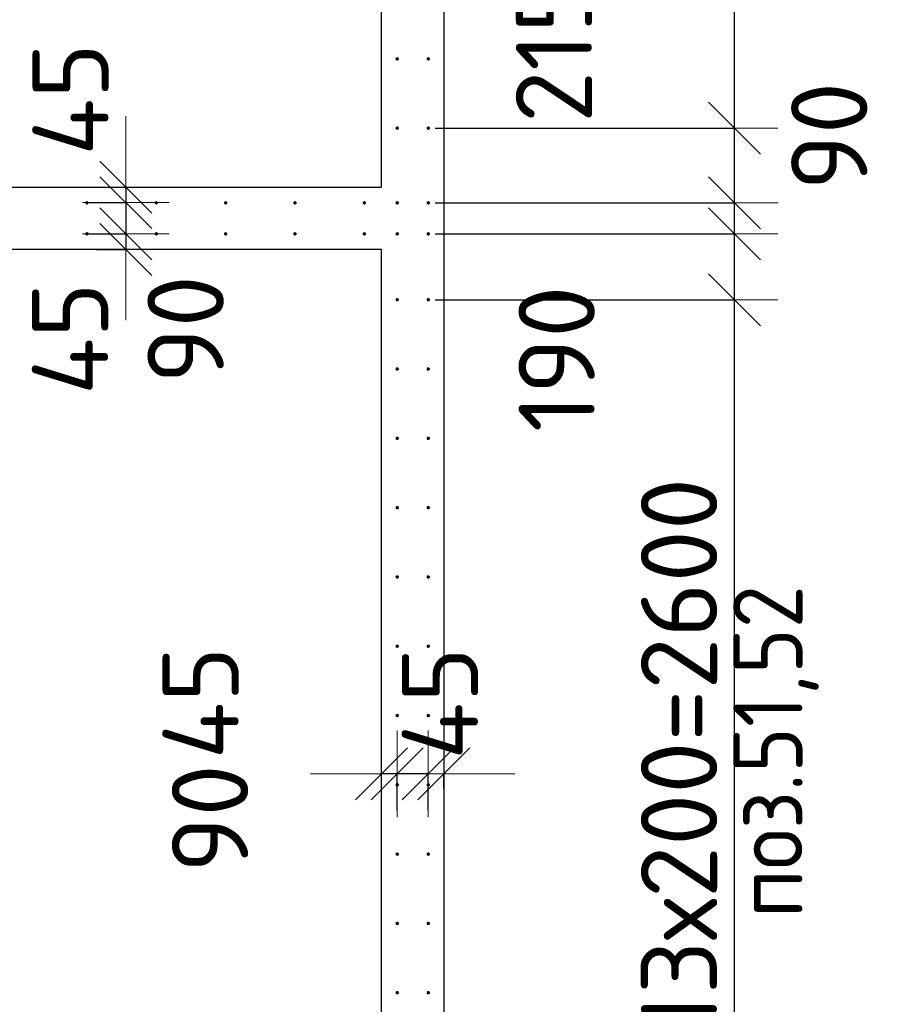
# Model space of a CAD drawing. Header units: millimetres. Extents: x 123094 to 184385, y 26948 to 48500.
# Tile 83 of 104: x 156937 to 159416, y 40762 to 43603. Entities that reach past the tile are written whole.
import ezdxf

# ---------------------------------------------------------------- set-up
doc = ezdxf.new("R2010")
doc.units = ezdxf.units.MM
doc.header["$PDMODE"] = 65
for name, color, linetype, lineweight in [('Standard', 7, 'Continuous', 25), ('Арм.стержн. Выпуски', 180, 'Continuous', 35), ('Размерная линия_ общее', 7, 'Continuous', 13), ('Стена_ общее', 7, 'Continuous', 35)]:
    doc.layers.add(name, color=color, linetype=linetype, lineweight=lineweight)
doc.styles.add('ISOCPEUR', font='ISOCPEUR')
doc.dimstyles.new('DIMSTYLE_3', dxfattribs={"dimtxt": 220, "dimasz": 250, "dimexe": 0, "dimexo": 0, "dimgap": 110, "dimtad": 2, "dimdec": 0, "dimrnd": 5, "dimzin": 12, "dimdsep": 46, "dimtxsty": 'ISOCPEUR', "dimblk1": 'ALL_ML_STRICH', "dimblk2": 'ALL_ML_STRICH', "dimsah": 1, "dimcen": 0, "dimclrd": 7, "dimclre": 256, "dimclrt": 7, "dimadec": 0, "dimazin": 0, "dimtfac": 1, "dimtdec": 0, "dimtix": 1, "dimtmove": 2, "dimatfit": 3, "dimfxl": 0, "dimtzin": 0, "dimlwd": 0, "dimlwe": -3, "dimarcsym": 0})
doc.dimstyles.new('DIMSTYLE_5', dxfattribs={"dimtxt": 220, "dimasz": 250, "dimexe": 0, "dimexo": 0, "dimgap": 110, "dimtad": 2, "dimdec": 0, "dimrnd": 5, "dimzin": 12, "dimdsep": 46, "dimtxsty": 'ISOCPEUR', "dimblk1": 'ALL_ML_STRICH', "dimblk2": 'ALL_ML_STRICH', "dimsah": 1, "dimcen": 0, "dimclrd": 7, "dimclre": 256, "dimclrt": 7, "dimadec": 0, "dimazin": 0, "dimtfac": 1, "dimtdec": 0, "dimtix": 1, "dimtmove": 2, "dimatfit": 3, "dimfxl": 0, "dimtvp": 1.2, "dimtzin": 0, "dimlwd": 0, "dimlwe": -3, "dimarcsym": 0})
doc.dimstyles.new('DIMSTYLE_7', dxfattribs={"dimtxt": 220, "dimasz": 250, "dimexe": 0, "dimexo": 0, "dimgap": 110, "dimtad": 0, "dimdec": 0, "dimrnd": 5, "dimzin": 12, "dimdsep": 46, "dimtxsty": 'ISOCPEUR', "dimblk1": 'ALL_ML_STRICH', "dimblk2": 'ALL_ML_STRICH', "dimsah": 1, "dimcen": 0, "dimclrd": 7, "dimclre": 256, "dimclrt": 7, "dimadec": 0, "dimazin": 0, "dimtfac": 1, "dimtdec": 0, "dimtix": 1, "dimtmove": 2, "dimatfit": 3, "dimfxl": 0, "dimtvp": 1.2, "dimtzin": 0, "dimlwd": 0, "dimlwe": -3, "dimarcsym": 0})
doc.dimstyles.new('DIMSTYLE_9', dxfattribs={"dimtxt": 220, "dimasz": 250, "dimexe": 0, "dimexo": 0, "dimgap": 110, "dimtad": 2, "dimdec": 0, "dimrnd": 5, "dimzin": 12, "dimdsep": 46, "dimtxsty": 'ISOCPEUR', "dimblk1": 'ALL_ML_STRICH', "dimblk2": 'ALL_ML_STRICH', "dimsah": 1, "dimcen": 0, "dimsd1": 1, "dimsd2": 1, "dimclrd": 7, "dimclre": 256, "dimclrt": 7, "dimadec": 0, "dimazin": 0, "dimtfac": 1, "dimtdec": 0, "dimtix": 1, "dimtmove": 2, "dimatfit": 3, "dimfxl": 0, "dimtvp": 1.2, "dimtzin": 0, "dimlwd": 0, "dimlwe": -3, "dimarcsym": 0})

# ---------------------------------------------------------------- blocks, each defined once
blk = doc.blocks.new('ALL_ML_STRICH')
at = {"color": 0, "linetype": 'ByBlock', "lineweight": -2}
for p, q in [((0, -0.5), (0, 0.5)), ((-0.3, -0.3), (0.3, 0.3)), ((-1, 0), (0.5, 0))]:
    blk.add_line(p, q, dxfattribs=at)
blk = doc.blocks.new('*D189')
at = {"layer": 'DEFPOINTS', "color": 7, "linetype": 'Continuous', "lineweight": 13, "transparency": 33554687}
for p in [(158160, 41426.5), (158160, 41363.8), (158115, 41301.7)]:
    blk.add_point(p, dxfattribs=at)
at = {"layer": 'Размерная линия_ общее', "color": 253, "linetype": 'Continuous', "lineweight": -2, "true_color": 0xa0a0a0, "transparency": 33554687}
for p, q in [((158115, 41321.7), (158115, 41426.5)), ((158160, 41383.8), (158160, 41426.5))]:
    blk.add_line(p, q, dxfattribs=at)
at = {"layer": 'Размерная линия_ общее', "color": 7, "linetype": 'Continuous', "lineweight": -2, "transparency": 33554687}
for p, q in [((158115, 41426.5), (158115, 41426.5)), ((158160, 41426.5), (158160, 41426.5))]:
    blk.add_line(p, q, dxfattribs=at)
at = {"layer": 'Размерная линия_ общее', "color": 7, "linetype": 'Continuous', "lineweight": 13, "transparency": 33554687, "xscale": 250, "yscale": 250, "zscale": 250}
for p, rotation in [((158160, 41426.5), 360), ((158115, 41426.5), 180)]:
    blk.add_blockref('ALL_ML_STRICH', p, dxfattribs=dict(at, rotation=rotation))
at = {"layer": 'Размерная линия_ общее', "color": 7, "linetype": 'Continuous', "lineweight": 13, "transparency": 33554687, "insert": (158148.9, 41629.9), "char_height": 220, "width": 440, "attachment_point": 5, "rotation": 90, "style": 'ISOCPEUR'}
blk.add_mtext('\\A1;{45}', dxfattribs=at)
blk = doc.blocks.new('*D190')
at = {"layer": 'DEFPOINTS', "color": 7, "linetype": 'Continuous', "lineweight": 13, "transparency": 33554687}
for p in [(158115, 41426.5), (158025.5, 41301.7), (158115, 41301.7)]:
    blk.add_point(p, dxfattribs=at)
at = {"layer": 'Размерная линия_ общее', "color": 253, "linetype": 'Continuous', "lineweight": -2, "true_color": 0xa0a0a0, "transparency": 33554687}
for p, q in [((158025.5, 41321.7), (158025.5, 41426.5)), ((158115, 41321.7), (158115, 41426.5))]:
    blk.add_line(p, q, dxfattribs=at)
at = {"layer": 'Размерная линия_ общее', "color": 7, "linetype": 'Continuous', "lineweight": -2, "transparency": 33554687}
blk.add_line((158115, 41426.5), (158025.5, 41426.5), dxfattribs=at)
at = {"layer": 'Размерная линия_ общее', "color": 7, "linetype": 'Continuous', "lineweight": 13, "transparency": 33554687, "xscale": 250, "yscale": 250, "zscale": 250}
for p, rotation in [((158115, 41426.5), 360), ((158025.5, 41426.5), 180)]:
    blk.add_blockref('ALL_ML_STRICH', p, dxfattribs=dict(at, rotation=rotation))
at = {"layer": 'Размерная линия_ общее', "color": 7, "linetype": 'Continuous', "lineweight": 13, "transparency": 33554687, "insert": (157485.5, 41297.9), "char_height": 220, "width": 440, "attachment_point": 5, "rotation": 90, "style": 'ISOCPEUR'}
blk.add_mtext('\\A1;{90}', dxfattribs=at)
blk = doc.blocks.new('*D191')
at = {"layer": 'DEFPOINTS', "color": 7, "linetype": 'Continuous', "lineweight": 13, "transparency": 33554687}
for p in [(158025.5, 41426.5), (157980, 41323.1), (158025.5, 41301.7)]:
    blk.add_point(p, dxfattribs=at)
at = {"layer": 'Размерная линия_ общее', "color": 253, "linetype": 'Continuous', "lineweight": -2, "true_color": 0xa0a0a0, "transparency": 33554687}
for p, q in [((157980, 41343.1), (157980, 41426.5)), ((158025.5, 41321.7), (158025.5, 41426.5))]:
    blk.add_line(p, q, dxfattribs=at)
at = {"layer": 'Размерная линия_ общее', "color": 7, "linetype": 'Continuous', "lineweight": -2, "transparency": 33554687}
blk.add_line((158025.5, 41426.5), (157980, 41426.5), dxfattribs=at)
at = {"layer": 'Размерная линия_ общее', "color": 7, "linetype": 'Continuous', "lineweight": 13, "transparency": 33554687, "xscale": 250, "yscale": 250, "zscale": 250}
for p, rotation in [((158025.5, 41426.5), 360), ((157980, 41426.5), 180)]:
    blk.add_blockref('ALL_ML_STRICH', p, dxfattribs=dict(at, rotation=rotation))
at = {"layer": 'Размерная линия_ общее', "color": 7, "linetype": 'Continuous', "lineweight": 13, "transparency": 33554687, "insert": (157458.3, 41631.1), "char_height": 220, "width": 440, "attachment_point": 5, "rotation": 90, "style": 'ISOCPEUR'}
blk.add_mtext('\\A1;{45}', dxfattribs=at)
blk = doc.blocks.new('*D535')
at = {"layer": 'DEFPOINTS', "color": 7, "linetype": 'Continuous', "lineweight": 13, "transparency": 33554687}
for p in [(157179.9, 43120), (157242.6, 43120), (157117.8, 43075)]:
    blk.add_point(p, dxfattribs=at)
at = {"layer": 'Размерная линия_ общее', "color": 253, "linetype": 'Continuous', "lineweight": -2, "true_color": 0xa0a0a0, "transparency": 33554687}
for p, q in [((157199.9, 43120), (157242.6, 43120)), ((157137.8, 43075), (157242.6, 43075))]:
    blk.add_line(p, q, dxfattribs=at)
at = {"layer": 'Размерная линия_ общее', "color": 7, "linetype": 'Continuous', "lineweight": -2, "transparency": 33554687}
blk.add_line((157242.6, 43120), (157242.6, 43075), dxfattribs=at)
at = {"layer": 'Размерная линия_ общее', "color": 7, "linetype": 'Continuous', "lineweight": 13, "transparency": 33554687, "xscale": 250, "yscale": 250, "zscale": 250}
for p, rotation in [((157242.6, 43075), 270), ((157242.6, 43120), 90)]:
    blk.add_blockref('ALL_ML_STRICH', p, dxfattribs=dict(at, rotation=rotation))
at = {"layer": 'Размерная линия_ общее', "color": 7, "linetype": 'Continuous', "lineweight": 13, "transparency": 33554687, "insert": (157083.1, 43372.9), "char_height": 220, "width": 440, "attachment_point": 5, "rotation": 90, "style": 'ISOCPEUR'}
blk.add_mtext('\\A1;{45}', dxfattribs=at)
blk = doc.blocks.new('*D536')
at = {"layer": 'DEFPOINTS', "color": 7, "linetype": 'Continuous', "lineweight": 13, "transparency": 33554687}
for p in [(157117.8, 43075), (157242.6, 43075), (157117.8, 42985.5)]:
    blk.add_point(p, dxfattribs=at)
at = {"layer": 'Размерная линия_ общее', "color": 253, "linetype": 'Continuous', "lineweight": -2, "true_color": 0xa0a0a0, "transparency": 33554687}
for p, q in [((157137.8, 43075), (157242.6, 43075)), ((157137.8, 42985.5), (157242.6, 42985.5))]:
    blk.add_line(p, q, dxfattribs=at)
at = {"layer": 'Размерная линия_ общее', "color": 7, "linetype": 'Continuous', "lineweight": -2, "transparency": 33554687}
blk.add_line((157242.6, 43075), (157242.6, 42985.5), dxfattribs=at)
at = {"layer": 'Размерная линия_ общее', "color": 7, "linetype": 'Continuous', "lineweight": 13, "transparency": 33554687, "xscale": 250, "yscale": 250, "zscale": 250}
for p, rotation in [((157242.6, 42985.5), 270), ((157242.6, 43075), 90)]:
    blk.add_blockref('ALL_ML_STRICH', p, dxfattribs=dict(at, rotation=rotation))
at = {"layer": 'Размерная линия_ общее', "color": 7, "linetype": 'Continuous', "lineweight": 13, "transparency": 33554687, "insert": (157415.1, 42709.5), "char_height": 220, "width": 440, "attachment_point": 5, "rotation": 90, "style": 'ISOCPEUR'}
blk.add_mtext('\\A1;{90}', dxfattribs=at)
blk = doc.blocks.new('*D537')
at = {"layer": 'DEFPOINTS', "color": 7, "linetype": 'Continuous', "lineweight": 13, "transparency": 33554687}
for p in [(157117.8, 42985.5), (157242.6, 42985.5), (157139.2, 42940)]:
    blk.add_point(p, dxfattribs=at)
at = {"layer": 'Размерная линия_ общее', "color": 253, "linetype": 'Continuous', "lineweight": -2, "true_color": 0xa0a0a0, "transparency": 33554687}
for p, q in [((157137.8, 42985.5), (157242.6, 42985.5)), ((157159.2, 42940), (157242.6, 42940))]:
    blk.add_line(p, q, dxfattribs=at)
at = {"layer": 'Размерная линия_ общее', "color": 7, "linetype": 'Continuous', "lineweight": -2, "transparency": 33554687}
blk.add_line((157242.6, 42985.5), (157242.6, 42940), dxfattribs=at)
at = {"layer": 'Размерная линия_ общее', "color": 7, "linetype": 'Continuous', "lineweight": 13, "transparency": 33554687, "xscale": 250, "yscale": 250, "zscale": 250}
for p, rotation in [((157242.6, 42940), 270), ((157242.6, 42985.5), 90)]:
    blk.add_blockref('ALL_ML_STRICH', p, dxfattribs=dict(at, rotation=rotation))
at = {"layer": 'Размерная линия_ общее', "color": 7, "linetype": 'Continuous', "lineweight": 13, "transparency": 33554687, "insert": (157082, 42682.3), "char_height": 220, "width": 440, "attachment_point": 5, "rotation": 90, "style": 'ISOCPEUR'}
blk.add_mtext('\\A1;{45}', dxfattribs=at)
blk = doc.blocks.new('*D590')
at = {"layer": 'DEFPOINTS', "color": 7, "linetype": 'Continuous', "lineweight": 13, "transparency": 33554687}
for p in [(158115, 42795), (158115, 40194.5), (158998.4, 40194.5)]:
    blk.add_point(p, dxfattribs=at)
at = {"layer": 'Размерная линия_ общее', "color": 253, "linetype": 'Continuous', "lineweight": -2, "true_color": 0xa0a0a0, "transparency": 33554687}
for p, q in [((158135, 42795), (158998.4, 42795)), ((158135, 40194.5), (158998.4, 40194.5))]:
    blk.add_line(p, q, dxfattribs=at)
at = {"layer": 'Размерная линия_ общее', "color": 7, "linetype": 'Continuous', "lineweight": -2, "transparency": 33554687}
blk.add_line((158998.4, 40194.5), (158998.4, 42795), dxfattribs=at)
at = {"layer": 'Размерная линия_ общее', "color": 7, "linetype": 'Continuous', "lineweight": 13, "transparency": 33554687, "xscale": 250, "yscale": 250, "zscale": 250}
for p, rotation in [((158998.4, 42795), 90), ((158998.4, 40194.5), 270)]:
    blk.add_blockref('ALL_ML_STRICH', p, dxfattribs=dict(at, rotation=rotation))
at = {"layer": 'Размерная линия_ общее', "color": 7, "linetype": 'Continuous', "lineweight": 13, "transparency": 33554687, "insert": (158728.4, 40680.8), "char_height": 220, "width": 11, "attachment_point": 1, "rotation": 90, "line_spacing_factor": 0.60241, "style": 'ISOCPEUR'}
blk.add_mtext('13х200=2600', dxfattribs=at)
blk = doc.blocks.new('*D591')
at = {"layer": 'DEFPOINTS', "color": 7, "linetype": 'Continuous', "lineweight": 13, "transparency": 33554687}
for p in [(158115, 42985), (158115, 42795), (158998.4, 42795)]:
    blk.add_point(p, dxfattribs=at)
at = {"layer": 'Размерная линия_ общее', "color": 253, "linetype": 'Continuous', "lineweight": -2, "true_color": 0xa0a0a0, "transparency": 33554687}
for p, q in [((158135, 42985), (158998.4, 42985)), ((158135, 42795), (158998.4, 42795))]:
    blk.add_line(p, q, dxfattribs=at)
at = {"layer": 'Размерная линия_ общее', "color": 7, "linetype": 'Continuous', "lineweight": -2, "transparency": 33554687}
blk.add_line((158998.4, 42795), (158998.4, 42985), dxfattribs=at)
at = {"layer": 'Размерная линия_ общее', "color": 7, "linetype": 'Continuous', "lineweight": 13, "transparency": 33554687, "xscale": 250, "yscale": 250, "zscale": 250}
for p, rotation in [((158998.4, 42985), 90), ((158998.4, 42795), 270)]:
    blk.add_blockref('ALL_ML_STRICH', p, dxfattribs=dict(at, rotation=rotation))
at = {"layer": 'Размерная линия_ общее', "color": 7, "linetype": 'Continuous', "lineweight": 13, "transparency": 33554687, "insert": (158485.4, 42624.2), "char_height": 220, "width": 660, "attachment_point": 5, "rotation": 90, "style": 'ISOCPEUR'}
blk.add_mtext('\\A1;{190}', dxfattribs=at)
blk = doc.blocks.new('*D592')
at = {"layer": 'DEFPOINTS', "color": 7, "linetype": 'Continuous', "lineweight": 13, "transparency": 33554687}
for p in [(158115, 43074.5), (158115, 42985), (158998.4, 42985)]:
    blk.add_point(p, dxfattribs=at)
at = {"layer": 'Размерная линия_ общее', "color": 253, "linetype": 'Continuous', "lineweight": -2, "true_color": 0xa0a0a0, "transparency": 33554687}
for p, q in [((158135, 43074.5), (158998.4, 43074.5)), ((158135, 42985), (158998.4, 42985))]:
    blk.add_line(p, q, dxfattribs=at)
at = {"layer": 'Размерная линия_ общее', "color": 7, "linetype": 'Continuous', "lineweight": -2, "transparency": 33554687}
blk.add_line((158998.4, 42985), (158998.4, 43074.5), dxfattribs=at)
at = {"layer": 'Размерная линия_ общее', "color": 7, "linetype": 'Continuous', "lineweight": 13, "transparency": 33554687, "xscale": 250, "yscale": 250, "zscale": 250}
for p, rotation in [((158998.4, 42985), 270), ((158998.4, 43074.5), 90)]:
    blk.add_blockref('ALL_ML_STRICH', p, dxfattribs=dict(at, rotation=rotation))
at = {"layer": 'Размерная линия_ общее', "color": 7, "linetype": 'Continuous', "lineweight": 13, "transparency": 33554687, "insert": (159271.7, 43267), "char_height": 220, "width": 440, "attachment_point": 5, "rotation": 90, "style": 'ISOCPEUR'}
blk.add_mtext('\\A1;{90}', dxfattribs=at)
blk = doc.blocks.new('*D593')
at = {"layer": 'DEFPOINTS', "color": 7, "linetype": 'Continuous', "lineweight": 13, "transparency": 33554687}
for p in [(158115, 43290), (158115, 43074.5), (158998.4, 43074.5)]:
    blk.add_point(p, dxfattribs=at)
at = {"layer": 'Размерная линия_ общее', "color": 253, "linetype": 'Continuous', "lineweight": -2, "true_color": 0xa0a0a0, "transparency": 33554687}
for p, q in [((158135, 43290), (158998.4, 43290)), ((158135, 43074.5), (158998.4, 43074.5))]:
    blk.add_line(p, q, dxfattribs=at)
at = {"layer": 'Размерная линия_ общее', "color": 7, "linetype": 'Continuous', "lineweight": -2, "transparency": 33554687}
blk.add_line((158998.4, 43074.5), (158998.4, 43290), dxfattribs=at)
at = {"layer": 'Размерная линия_ общее', "color": 7, "linetype": 'Continuous', "lineweight": 13, "transparency": 33554687, "xscale": 250, "yscale": 250, "zscale": 250}
for p, rotation in [((158998.4, 43290), 90), ((158998.4, 43074.5), 270)]:
    blk.add_blockref('ALL_ML_STRICH', p, dxfattribs=dict(at, rotation=rotation))
at = {"layer": 'Размерная линия_ общее', "color": 7, "linetype": 'Continuous', "lineweight": 13, "transparency": 33554687, "insert": (158477.6, 43515.2), "char_height": 220, "width": 660, "attachment_point": 5, "rotation": 90, "style": 'ISOCPEUR'}
blk.add_mtext('\\A1;{215}', dxfattribs=at)
blk = doc.blocks.new('*D594')
at = {"layer": 'DEFPOINTS', "color": 7, "linetype": 'Continuous', "lineweight": 13, "transparency": 33554687}
for p in [(158115, 44690), (158115, 43290), (158998.4, 43290)]:
    blk.add_point(p, dxfattribs=at)
at = {"layer": 'Размерная линия_ общее', "color": 253, "linetype": 'Continuous', "lineweight": -2, "true_color": 0xa0a0a0, "transparency": 33554687}
for p, q in [((158135, 44690), (158998.4, 44690)), ((158135, 43290), (158998.4, 43290))]:
    blk.add_line(p, q, dxfattribs=at)
at = {"layer": 'Размерная линия_ общее', "color": 7, "linetype": 'Continuous', "lineweight": -2, "transparency": 33554687}
blk.add_line((158998.4, 43290), (158998.4, 44690), dxfattribs=at)
at = {"layer": 'Размерная линия_ общее', "color": 7, "linetype": 'Continuous', "lineweight": 13, "transparency": 33554687, "xscale": 250, "yscale": 250, "zscale": 250}
for p, rotation in [((158998.4, 44690), 90), ((158998.4, 43290), 270)]:
    blk.add_blockref('ALL_ML_STRICH', p, dxfattribs=dict(at, rotation=rotation))
at = {"layer": 'Размерная линия_ общее', "color": 7, "linetype": 'Continuous', "lineweight": 13, "transparency": 33554687, "insert": (158728.4, 43616), "char_height": 220, "width": 11, "attachment_point": 1, "rotation": 90, "line_spacing_factor": 0.60241, "style": 'ISOCPEUR'}
blk.add_mtext('7х200', dxfattribs=at)

msp = doc.modelspace()

# ---------------------------------------------------------------- hatches: boundary and pattern name
at = {"layer": 'Арм.стержн. Выпуски', "linetype": 'Continuous', "lineweight": 35, "transparency": 33554687}
for points in [[(158030.5, 43490), (158030.1, 43491.9), (158029, 43493.5), (158027.4, 43494.6), (158025.5, 43495), (158023.6, 43494.6), (158021.9, 43493.5), (158020.8, 43491.9), (158020.5, 43490), (158020.8, 43488.1), (158021.9, 43486.5), (158023.6, 43485.4), (158025.5, 43485), (158027.4, 43485.4), (158029, 43486.5), (158030.1, 43488.1)], [(158120, 43490), (158119.6, 43491.9), (158118.5, 43493.5), (158116.9, 43494.6), (158115, 43495), (158113.1, 43494.6), (158111.5, 43493.5), (158110.4, 43491.9), (158110, 43490), (158110.4, 43488.1), (158111.5, 43486.5), (158113.1, 43485.4), (158115, 43485), (158116.9, 43485.4), (158118.5, 43486.5), (158119.6, 43488.1)], [(158030.5, 43290), (158030.1, 43291.9), (158029, 43293.5), (158027.4, 43294.6), (158025.5, 43295), (158023.6, 43294.6), (158021.9, 43293.5), (158020.8, 43291.9), (158020.5, 43290), (158020.8, 43288.1), (158021.9, 43286.5), (158023.6, 43285.4), (158025.5, 43285), (158027.4, 43285.4), (158029, 43286.5), (158030.1, 43288.1)], [(158120, 43290), (158119.6, 43291.9), (158118.5, 43293.5), (158116.9, 43294.6), (158115, 43295), (158113.1, 43294.6), (158111.5, 43293.5), (158110.4, 43291.9), (158110, 43290), (158110.4, 43288.1), (158111.5, 43286.5), (158113.1, 43285.4), (158115, 43285), (158116.9, 43285.4), (158118.5, 43286.5), (158119.6, 43288.1)], [(157135.5, 43074.5), (157135.1, 43076.4), (157134, 43078), (157132.4, 43079.1), (157130.5, 43079.5), (157128.6, 43079.1), (157127, 43078), (157125.9, 43076.4), (157125.5, 43074.5), (157125.9, 43072.6), (157127, 43071), (157128.6, 43069.9), (157130.5, 43069.5), (157132.4, 43069.9), (157134, 43071), (157135.1, 43072.6)], [(157335.5, 43074.5), (157335.1, 43076.4), (157334, 43078), (157332.4, 43079.1), (157330.5, 43079.5), (157328.6, 43079.1), (157327, 43078), (157325.9, 43076.4), (157325.5, 43074.5), (157325.9, 43072.6), (157327, 43071), (157328.6, 43069.9), (157330.5, 43069.5), (157332.4, 43069.9), (157334, 43071), (157335.1, 43072.6)], [(157535.5, 43074.5), (157535.1, 43076.4), (157534, 43078), (157532.4, 43079.1), (157530.5, 43079.5), (157528.6, 43079.1), (157527, 43078), (157525.9, 43076.4), (157525.5, 43074.5), (157525.9, 43072.6), (157527, 43071), (157528.6, 43069.9), (157530.5, 43069.5), (157532.4, 43069.9), (157534, 43071), (157535.1, 43072.6)], [(157735.5, 43074.5), (157735.1, 43076.4), (157734, 43078), (157732.4, 43079.1), (157730.5, 43079.5), (157728.6, 43079.1), (157727, 43078), (157725.9, 43076.4), (157725.5, 43074.5), (157725.9, 43072.6), (157727, 43071), (157728.6, 43069.9), (157730.5, 43069.5), (157732.4, 43069.9), (157734, 43071), (157735.1, 43072.6)], [(157935.5, 43074.5), (157935.1, 43076.4), (157934, 43078), (157932.4, 43079.1), (157930.5, 43079.5), (157928.6, 43079.1), (157927, 43078), (157925.9, 43076.4), (157925.5, 43074.5), (157925.9, 43072.6), (157927, 43071), (157928.6, 43069.9), (157930.5, 43069.5), (157932.4, 43069.9), (157934, 43071), (157935.1, 43072.6)], [(158030.5, 43074.5), (158030.1, 43076.4), (158029, 43078), (158027.4, 43079.1), (158025.5, 43079.5), (158023.6, 43079.1), (158021.9, 43078), (158020.8, 43076.4), (158020.5, 43074.5), (158020.8, 43072.6), (158021.9, 43071), (158023.6, 43069.9), (158025.5, 43069.5), (158027.4, 43069.9), (158029, 43071), (158030.1, 43072.6)], [(158120, 43074.5), (158119.6, 43076.4), (158118.5, 43078), (158116.9, 43079.1), (158115, 43079.5), (158113.1, 43079.1), (158111.5, 43078), (158110.4, 43076.4), (158110, 43074.5), (158110.4, 43072.6), (158111.5, 43071), (158113.1, 43069.9), (158115, 43069.5), (158116.9, 43069.9), (158118.5, 43071), (158119.6, 43072.6)], [(157135.5, 42985), (157135.1, 42986.9), (157134, 42988.5), (157132.4, 42989.6), (157130.5, 42990), (157128.6, 42989.6), (157127, 42988.5), (157125.9, 42986.9), (157125.5, 42985), (157125.9, 42983.1), (157127, 42981.4), (157128.6, 42980.4), (157130.5, 42980), (157132.4, 42980.4), (157134, 42981.4), (157135.1, 42983.1)], [(157335.5, 42985), (157335.1, 42986.9), (157334, 42988.5), (157332.4, 42989.6), (157330.5, 42990), (157328.6, 42989.6), (157327, 42988.5), (157325.9, 42986.9), (157325.5, 42985), (157325.9, 42983.1), (157327, 42981.4), (157328.6, 42980.4), (157330.5, 42980), (157332.4, 42980.4), (157334, 42981.4), (157335.1, 42983.1)], [(157535.5, 42985), (157535.1, 42986.9), (157534, 42988.5), (157532.4, 42989.6), (157530.5, 42990), (157528.6, 42989.6), (157527, 42988.5), (157525.9, 42986.9), (157525.5, 42985), (157525.9, 42983.1), (157527, 42981.4), (157528.6, 42980.4), (157530.5, 42980), (157532.4, 42980.4), (157534, 42981.4), (157535.1, 42983.1)], [(157735.5, 42985), (157735.1, 42986.9), (157734, 42988.5), (157732.4, 42989.6), (157730.5, 42990), (157728.6, 42989.6), (157727, 42988.5), (157725.9, 42986.9), (157725.5, 42985), (157725.9, 42983.1), (157727, 42981.4), (157728.6, 42980.4), (157730.5, 42980), (157732.4, 42980.4), (157734, 42981.4), (157735.1, 42983.1)], [(157935.5, 42985), (157935.1, 42986.9), (157934, 42988.5), (157932.4, 42989.6), (157930.5, 42990), (157928.6, 42989.6), (157927, 42988.5), (157925.9, 42986.9), (157925.5, 42985), (157925.9, 42983.1), (157927, 42981.4), (157928.6, 42980.4), (157930.5, 42980), (157932.4, 42980.4), (157934, 42981.4), (157935.1, 42983.1)], [(158030.5, 42985), (158030.1, 42986.9), (158029, 42988.5), (158027.4, 42989.6), (158025.5, 42990), (158023.6, 42989.6), (158021.9, 42988.5), (158020.8, 42986.9), (158020.5, 42985), (158020.8, 42983.1), (158021.9, 42981.4), (158023.6, 42980.4), (158025.5, 42980), (158027.4, 42980.4), (158029, 42981.4), (158030.1, 42983.1)], [(158120, 42985), (158119.6, 42986.9), (158118.5, 42988.5), (158116.9, 42989.6), (158115, 42990), (158113.1, 42989.6), (158111.5, 42988.5), (158110.4, 42986.9), (158110, 42985), (158110.4, 42983.1), (158111.5, 42981.4), (158113.1, 42980.4), (158115, 42980), (158116.9, 42980.4), (158118.5, 42981.4), (158119.6, 42983.1)], [(158030.5, 42795), (158030.1, 42796.9), (158029, 42798.5), (158027.4, 42799.6), (158025.5, 42800), (158023.6, 42799.6), (158021.9, 42798.5), (158020.8, 42796.9), (158020.5, 42795), (158020.8, 42793.1), (158021.9, 42791.5), (158023.6, 42790.4), (158025.5, 42790), (158027.4, 42790.4), (158029, 42791.5), (158030.1, 42793.1)], [(158120, 42795), (158119.6, 42796.9), (158118.5, 42798.5), (158116.9, 42799.6), (158115, 42800), (158113.1, 42799.6), (158111.5, 42798.5), (158110.4, 42796.9), (158110, 42795), (158110.4, 42793.1), (158111.5, 42791.5), (158113.1, 42790.4), (158115, 42790), (158116.9, 42790.4), (158118.5, 42791.5), (158119.6, 42793.1)], [(158030.5, 42595), (158030.1, 42596.9), (158029, 42598.5), (158027.4, 42599.6), (158025.5, 42600), (158023.6, 42599.6), (158021.9, 42598.5), (158020.8, 42596.9), (158020.5, 42595), (158020.8, 42593.1), (158021.9, 42591.5), (158023.6, 42590.4), (158025.5, 42590), (158027.4, 42590.4), (158029, 42591.5), (158030.1, 42593.1)], [(158120, 42595), (158119.6, 42596.9), (158118.5, 42598.5), (158116.9, 42599.6), (158115, 42600), (158113.1, 42599.6), (158111.5, 42598.5), (158110.4, 42596.9), (158110, 42595), (158110.4, 42593.1), (158111.5, 42591.5), (158113.1, 42590.4), (158115, 42590), (158116.9, 42590.4), (158118.5, 42591.5), (158119.6, 42593.1)], [(158030.5, 42395), (158030.1, 42396.9), (158029, 42398.5), (158027.4, 42399.6), (158025.5, 42400), (158023.6, 42399.6), (158021.9, 42398.5), (158020.8, 42396.9), (158020.5, 42395), (158020.8, 42393.1), (158021.9, 42391.5), (158023.6, 42390.4), (158025.5, 42390), (158027.4, 42390.4), (158029, 42391.5), (158030.1, 42393.1)], [(158120, 42395), (158119.6, 42396.9), (158118.5, 42398.5), (158116.9, 42399.6), (158115, 42400), (158113.1, 42399.6), (158111.5, 42398.5), (158110.4, 42396.9), (158110, 42395), (158110.4, 42393.1), (158111.5, 42391.5), (158113.1, 42390.4), (158115, 42390), (158116.9, 42390.4), (158118.5, 42391.5), (158119.6, 42393.1)], [(158030.5, 42195), (158030.1, 42196.9), (158029, 42198.5), (158027.4, 42199.6), (158025.5, 42200), (158023.6, 42199.6), (158021.9, 42198.5), (158020.8, 42196.9), (158020.5, 42195), (158020.8, 42193.1), (158021.9, 42191.5), (158023.6, 42190.4), (158025.5, 42190), (158027.4, 42190.4), (158029, 42191.5), (158030.1, 42193.1)], [(158120, 42195), (158119.6, 42196.9), (158118.5, 42198.5), (158116.9, 42199.6), (158115, 42200), (158113.1, 42199.6), (158111.5, 42198.5), (158110.4, 42196.9), (158110, 42195), (158110.4, 42193.1), (158111.5, 42191.5), (158113.1, 42190.4), (158115, 42190), (158116.9, 42190.4), (158118.5, 42191.5), (158119.6, 42193.1)], [(158030.5, 41995), (158030.1, 41996.9), (158029, 41998.5), (158027.4, 41999.6), (158025.5, 42000), (158023.6, 41999.6), (158021.9, 41998.5), (158020.8, 41996.9), (158020.5, 41995), (158020.8, 41993.1), (158021.9, 41991.5), (158023.6, 41990.4), (158025.5, 41990), (158027.4, 41990.4), (158029, 41991.5), (158030.1, 41993.1)], [(158120, 41995), (158119.6, 41996.9), (158118.5, 41998.5), (158116.9, 41999.6), (158115, 42000), (158113.1, 41999.6), (158111.5, 41998.5), (158110.4, 41996.9), (158110, 41995), (158110.4, 41993.1), (158111.5, 41991.5), (158113.1, 41990.4), (158115, 41990), (158116.9, 41990.4), (158118.5, 41991.5), (158119.6, 41993.1)], [(158030.5, 41795), (158030.1, 41796.9), (158029, 41798.5), (158027.4, 41799.6), (158025.5, 41800), (158023.6, 41799.6), (158021.9, 41798.5), (158020.8, 41796.9), (158020.5, 41795), (158020.8, 41793.1), (158021.9, 41791.5), (158023.6, 41790.4), (158025.5, 41790), (158027.4, 41790.4), (158029, 41791.5), (158030.1, 41793.1)], [(158120, 41795), (158119.6, 41796.9), (158118.5, 41798.5), (158116.9, 41799.6), (158115, 41800), (158113.1, 41799.6), (158111.5, 41798.5), (158110.4, 41796.9), (158110, 41795), (158110.4, 41793.1), (158111.5, 41791.5), (158113.1, 41790.4), (158115, 41790), (158116.9, 41790.4), (158118.5, 41791.5), (158119.6, 41793.1)], [(158030.5, 41595), (158030.1, 41596.9), (158029, 41598.5), (158027.4, 41599.6), (158025.5, 41600), (158023.6, 41599.6), (158021.9, 41598.5), (158020.8, 41596.9), (158020.5, 41595), (158020.8, 41593.1), (158021.9, 41591.5), (158023.6, 41590.4), (158025.5, 41590), (158027.4, 41590.4), (158029, 41591.5), (158030.1, 41593.1)], [(158120, 41595), (158119.6, 41596.9), (158118.5, 41598.5), (158116.9, 41599.6), (158115, 41600), (158113.1, 41599.6), (158111.5, 41598.5), (158110.4, 41596.9), (158110, 41595), (158110.4, 41593.1), (158111.5, 41591.5), (158113.1, 41590.4), (158115, 41590), (158116.9, 41590.4), (158118.5, 41591.5), (158119.6, 41593.1)], [(158030.5, 41395), (158030.1, 41396.9), (158029, 41398.5), (158027.4, 41399.6), (158025.5, 41400), (158023.6, 41399.6), (158021.9, 41398.5), (158020.8, 41396.9), (158020.5, 41395), (158020.8, 41393.1), (158021.9, 41391.5), (158023.6, 41390.4), (158025.5, 41390), (158027.4, 41390.4), (158029, 41391.5), (158030.1, 41393.1)], [(158120, 41395), (158119.6, 41396.9), (158118.5, 41398.5), (158116.9, 41399.6), (158115, 41400), (158113.1, 41399.6), (158111.5, 41398.5), (158110.4, 41396.9), (158110, 41395), (158110.4, 41393.1), (158111.5, 41391.5), (158113.1, 41390.4), (158115, 41390), (158116.9, 41390.4), (158118.5, 41391.5), (158119.6, 41393.1)], [(158030.5, 41195), (158030.1, 41196.9), (158029, 41198.5), (158027.4, 41199.6), (158025.5, 41200), (158023.6, 41199.6), (158021.9, 41198.5), (158020.8, 41196.9), (158020.5, 41195), (158020.8, 41193.1), (158021.9, 41191.5), (158023.6, 41190.4), (158025.5, 41190), (158027.4, 41190.4), (158029, 41191.5), (158030.1, 41193.1)], [(158120, 41195), (158119.6, 41196.9), (158118.5, 41198.5), (158116.9, 41199.6), (158115, 41200), (158113.1, 41199.6), (158111.5, 41198.5), (158110.4, 41196.9), (158110, 41195), (158110.4, 41193.1), (158111.5, 41191.5), (158113.1, 41190.4), (158115, 41190), (158116.9, 41190.4), (158118.5, 41191.5), (158119.6, 41193.1)], [(158030.5, 40995), (158030.1, 40996.9), (158029, 40998.5), (158027.4, 40999.6), (158025.5, 41000), (158023.6, 40999.6), (158021.9, 40998.5), (158020.8, 40996.9), (158020.5, 40995), (158020.8, 40993.1), (158021.9, 40991.5), (158023.6, 40990.4), (158025.5, 40990), (158027.4, 40990.4), (158029, 40991.5), (158030.1, 40993.1)], [(158120, 40995), (158119.6, 40996.9), (158118.5, 40998.5), (158116.9, 40999.6), (158115, 41000), (158113.1, 40999.6), (158111.5, 40998.5), (158110.4, 40996.9), (158110, 40995), (158110.4, 40993.1), (158111.5, 40991.5), (158113.1, 40990.4), (158115, 40990), (158116.9, 40990.4), (158118.5, 40991.5), (158119.6, 40993.1)], [(158030.5, 40795), (158030.1, 40796.9), (158029, 40798.5), (158027.4, 40799.6), (158025.5, 40800), (158023.6, 40799.6), (158021.9, 40798.5), (158020.8, 40796.9), (158020.5, 40795), (158020.8, 40793.1), (158021.9, 40791.5), (158023.6, 40790.4), (158025.5, 40790), (158027.4, 40790.4), (158029, 40791.5), (158030.1, 40793.1)], [(158120, 40795), (158119.6, 40796.9), (158118.5, 40798.5), (158116.9, 40799.6), (158115, 40800), (158113.1, 40799.6), (158111.5, 40798.5), (158110.4, 40796.9), (158110, 40795), (158110.4, 40793.1), (158111.5, 40791.5), (158113.1, 40790.4), (158115, 40790), (158116.9, 40790.4), (158118.5, 40791.5), (158119.6, 40793.1)]]:
    msp.add_hatch(color=4, dxfattribs=at).paths.add_polyline_path(points)

# ---------------------------------------------------------------- linework, layer by layer
at = {"layer": 'Стена_ общее', "color": 7, "linetype": 'Continuous', "lineweight": 25, "transparency": 33554687}
for p, q in [((157980, 43120), (157980, 45150)), ((157980, 43120), (157980, 45150)), ((158160, 43980), (158160, 43120)), ((158160, 43980), (158160, 43120)), ((156050, 43120), (157980, 43120)), ((156050, 43120), (157980, 43120)), ((158160, 43120), (158160, 42940)), ((158160, 43120), (158160, 42940)), ((157980, 42940), (156230, 42940)), ((157980, 42940), (156230, 42940)), ((157980, 40280), (157980, 42940)), ((157980, 40280), (157980, 42940)), ((158160, 42940), (158160, 40100)), ((158160, 42940), (158160, 40100))]:
    msp.add_line(p, q, dxfattribs=at)

# ---------------------------------------------------------------- texts
at = {"layer": 'Standard', "color": 7, "linetype": 'Continuous', "lineweight": 13, "transparency": 33554687, "insert": (159241.3, 41010.6), "char_height": 200, "width": 1048.166, "attachment_point": 7, "rotation": 90, "style": 'ISOCPEUR'}
msp.add_mtext('\\A1;{\\fISOCPEUR|i0|b0;\\H200.000000;\\W0.909091;\\C7;поз.51,52}\\P', dxfattribs=at)

# ---------------------------------------------------------------- dimensions: what is measured, and where the dimension line sits
at = {"layer": 'Размерная линия_ общее', "color": 7, "linetype": 'Continuous', "lineweight": 13, "transparency": 33554687}
for base, p1, p2, text, picture, middle in [((158998.4, 44690), (158135, 43290), (158135, 44690), '7х200', '*D594', (158888.4, 43990)), ((158998.4, 42795), (158135, 40194.5), (158135, 42795), '13х200=2600', '*D590', (158888.4, 41494.8))]:
    dim = msp.add_linear_dim(base=base, p1=p1, p2=p2, angle=90, text=text, dimstyle='DIMSTYLE_3', override={"dimpost": '<>', "dimclrd": 7, "dimclre": 253, "dimclrt": 7, "dimlwd": 0, "dimlwe": 65533}, dxfattribs=at)
    dim.commit()
    dim.dimension.update_dxf_attribs({"geometry": picture, "text_midpoint": middle, "dimtype": 160})
for base, p1, p2, angle, dimstyle, picture, middle in [((158998.3985, 43290), (158135, 43074.5034), (158135, 43290), 90, 'DIMSTYLE_5', '*D593', (158477.5901, 43515.2421)), ((157242.6, 43075), (157199.9, 43120), (157137.8, 43075), 270, 'DIMSTYLE_5', '*D535', (157083.1, 43372.9)), ((158998.3985, 43074.5034), (158135, 42984.9721), (158135, 43074.5034), 90, 'DIMSTYLE_7', '*D592', (159271.708, 43267.0472)), ((157242.5684, 42985.4966), (157137.8216, 43075.0279), (157137.8216, 42985.4966), 270, 'DIMSTYLE_5', '*D536', (157415.1279, 42709.5062)), ((157242.5684, 42940), (157137.8216, 42985.4966), (157159.2093, 42940), 270, 'DIMSTYLE_5', '*D537', (157081.9581, 42682.3244)), ((158998.4, 42985), (158135, 42795), (158135, 42985), 90, 'DIMSTYLE_5', '*D591', (158485.4, 42624.2)), ((157980, 41426.4648), (158025.4966, 41321.718), (157980, 41343.1057), 180, 'DIMSTYLE_5', '*D191', (157458.3243, 41631.0751)), ((158115, 41426.5), (158160, 41383.8), (158115, 41321.7), 180, 'DIMSTYLE_9', '*D189', (158148.9, 41629.9)), ((158025.4966, 41426.4648), (158115.0279, 41321.718), (158025.4966, 41321.718), 180, 'DIMSTYLE_5', '*D190', (157485.5062, 41297.9053))]:
    dim = msp.add_linear_dim(base=base, p1=p1, p2=p2, angle=angle, dimstyle=dimstyle, override={"dimpost": '<>', "dimclrd": 7, "dimclre": 253, "dimclrt": 7, "dimlwd": 0, "dimlwe": 65533}, dxfattribs=at)
    dim.commit()
    dim.dimension.update_dxf_attribs({"geometry": picture, "text_midpoint": middle, "dimtype": 160})

doc.saveas('drawing.dxf')
